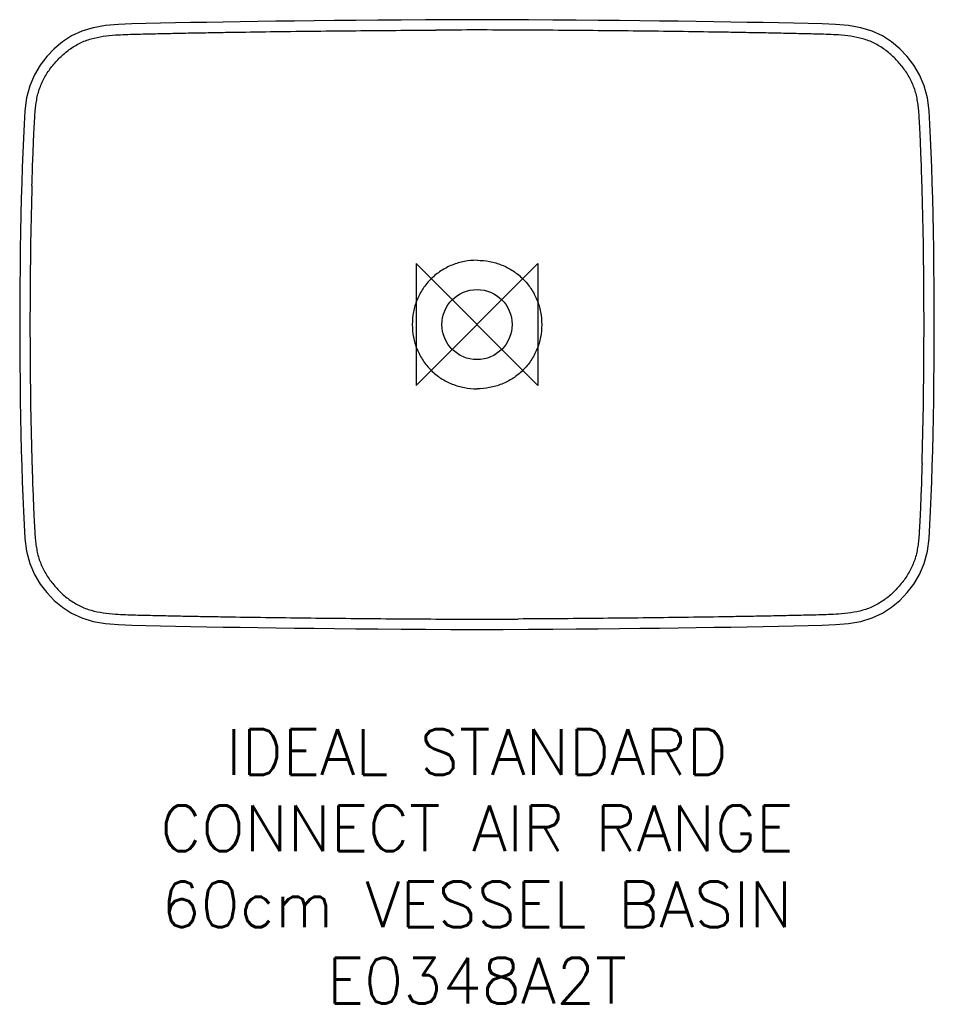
# Model space of a CAD drawing. Header units: millimetres. Extents: x -300 to 300, y -446 to 200.
import ezdxf

# ---------------------------------------------------------------- set-up
doc = ezdxf.new("R2010")
doc.units = ezdxf.units.MM
doc.header["$LTSCALE"] = 54.820741
for name, color, linetype in [('DETAIL', 2, 'CONTINUOUS'), ('ORIGIN', 6, 'CONTINUOUS'), ('Text', 7, 'CONTINUOUS')]:
    doc.layers.add(name, color=color, linetype=linetype)
doc.styles.add('Fastrack', font='simplex.shx')

# ---------------------------------------------------------------- blocks, each defined once
blk = doc.blocks.new('ORIGIN')
at = {"layer": 'ORIGIN'}
blk.add_lwpolyline([(-20, 20), (-20, -20), (20, 20), (20, -20)], close=True, dxfattribs=at)

msp = doc.modelspace()

# ---------------------------------------------------------------- linework, layer by layer
at = {"layer": 'DETAIL', "linetype": 'Continuous'}
for points in [[(0, 200.01), (-17.15, 199.98), (-33.88, 199.9), (-49.82, 199.8), (-65.01, 199.69), (-79.53, 199.56), (-93.44, 199.42), (-106.79, 199.28), (-119.63, 199.13), (-131.98, 198.97), (-143.89, 198.8), (-155.38, 198.63), (-166.49, 198.45), (-177.24, 198.27), (-187.68, 198.08), (-197.83, 197.88), (-207.68, 197.67), (-217.2, 197.46), (-226.38, 197.23), (-235.27, 196.88), (-243.8, 196.13), (-251.87, 194.74), (-259.33, 192.51), (-266.07, 189.34), (-272.03, 185.44), (-277.39, 180.95), (-282.22, 175.89), (-286.57, 170.25), (-290.37, 163.91), (-293.45, 156.72), (-295.49, 148.75), (-296.6, 140.29), (-297.17, 131.45), (-297.59, 122.34), (-297.98, 112.87), (-298.34, 103.07), (-298.67, 92.99), (-298.97, 82.64), (-299.23, 71.96), (-299.46, 60.94), (-299.66, 49.54), (-299.81, 37.72), (-299.92, 25.47), (-299.99, 12.75), (-300.01, 0)], [(300.01, 0), (299.99, 12.75), (299.92, 25.47), (299.81, 37.72), (299.66, 49.54), (299.46, 60.94), (299.23, 71.96), (298.97, 82.64), (298.67, 92.99), (298.34, 103.07), (297.98, 112.87), (297.59, 122.34), (297.17, 131.45), (296.6, 140.29), (295.49, 148.75), (293.45, 156.72), (290.37, 163.91), (286.57, 170.25), (282.22, 175.89), (277.39, 180.95), (272.03, 185.44), (266.07, 189.34), (259.33, 192.51), (251.87, 194.74), (243.8, 196.13), (235.27, 196.88), (226.38, 197.23), (217.2, 197.46), (207.68, 197.67), (197.83, 197.88), (187.68, 198.08), (177.24, 198.27), (166.49, 198.45), (155.38, 198.63), (143.89, 198.8), (131.98, 198.97), (119.63, 199.13), (106.79, 199.28), (93.44, 199.42), (79.53, 199.56), (65.01, 199.69), (49.81, 199.8), (33.88, 199.9), (17.15, 199.98), (0, 200.01)], [(-300.01, 0), (-299.99, -12.74), (-299.92, -25.47), (-299.81, -37.72), (-299.66, -49.54), (-299.46, -60.94), (-299.23, -71.96), (-298.97, -82.63), (-298.67, -92.99), (-298.34, -103.07), (-297.98, -112.87), (-297.59, -122.34), (-297.17, -131.45), (-296.6, -140.29), (-295.49, -148.75), (-293.45, -156.72), (-290.37, -163.91), (-286.57, -170.25), (-282.22, -175.89), (-277.39, -180.94), (-272.03, -185.44), (-266.07, -189.34), (-259.33, -192.51), (-251.87, -194.74), (-243.8, -196.13), (-235.27, -196.88), (-226.38, -197.23), (-217.2, -197.46), (-207.68, -197.67), (-197.83, -197.88), (-187.68, -198.08), (-177.24, -198.27), (-166.49, -198.45), (-155.38, -198.63), (-143.89, -198.8), (-131.98, -198.97), (-119.63, -199.13), (-106.79, -199.28), (-93.44, -199.42), (-79.53, -199.56), (-65.01, -199.69), (-49.82, -199.8), (-33.88, -199.9), (-17.15, -199.98), (0, -200.01)], [(0, -200.01), (17.15, -199.98), (33.88, -199.9), (49.81, -199.8), (65.01, -199.69), (79.53, -199.56), (93.44, -199.42), (106.79, -199.28), (119.63, -199.13), (131.98, -198.97), (143.89, -198.8), (155.38, -198.63), (166.49, -198.45), (177.24, -198.27), (187.68, -198.08), (197.83, -197.88), (207.68, -197.67), (217.2, -197.46), (226.38, -197.23), (235.27, -196.88), (243.8, -196.13), (251.87, -194.74), (259.33, -192.51), (266.07, -189.34), (272.03, -185.44), (277.39, -180.95), (282.22, -175.89), (286.57, -170.25), (290.37, -163.91), (293.45, -156.72), (295.49, -148.75), (296.6, -140.29), (297.17, -131.45), (297.59, -122.34), (297.98, -112.87), (298.34, -103.07), (298.67, -92.99), (298.97, -82.63), (299.23, -71.96), (299.46, -60.94), (299.66, -49.54), (299.81, -37.72), (299.92, -25.47), (299.99, -12.74), (300.01, 0)]]:
    msp.add_lwpolyline(points, dxfattribs=at)
msp.add_circle((0, 0), 23, dxfattribs=at)
for centre, radius, start, end in [((0.96, -5456.1), 5649.36, 90.00975, 90.28317), ((-0.96, -5456.07), 5649.33, 89.71683, 89.99026), ((2620.61, 5.08), 2913.86, 178.30608, 179.73266), ((-2620.61, 5.08), 2913.86, 0.26734, 1.69392), ((3238.64, 0.13), 3531.9, 179.69918, 180.00208), ((-3238.64, 0.13), 3531.9, 359.99792, 0.30082), ((3238.64, -0.13), 3531.9, 179.99791, 180.30082), ((-3238.64, -0.13), 3531.9, 359.69918, 0.00209), ((2620.61, -5.08), 2913.86, 180.26734, 181.69392), ((-2620.61, -5.08), 2913.86, 358.30608, 359.73266), ((0.96, 5456.1), 5649.36, 269.71683, 269.99025), ((-0.96, 5456.07), 5649.33, 270.00974, 270.28317)]:
    msp.add_arc(centre, radius, start, end, dxfattribs=at)
for points, knots in [([(-291.97, 91.21), (-291.89, 93.89), (-291.72, 99.25), (-291.44, 107.3), (-291.13, 115.34), (-290.84, 122.04), (-290.6, 127.4), (-290.35, 132.76), (-290.05, 138.12), (-289.5, 143.46), (-288.91, 147.44), (-288.06, 151.38), (-286.49, 156.52), (-283.62, 162.62), (-279.12, 169.32), (-273.74, 175.34), (-267.6, 180.57), (-261.86, 184.12), (-256.94, 186.26), (-251.83, 187.93), (-245.23, 189.25), (-239.89, 189.79), (-237.22, 189.98)], [0, 0, 0, 0, 0.062506, 0.125012, 0.187518, 0.250023, 0.281276, 0.31253, 0.375036, 0.406292, 0.437554, 0.468813, 0.500076, 0.562544, 0.625031, 0.687524, 0.750011, 0.812479, 0.843742, 0.875003, 0.937495, 1, 1, 1, 1]), ([(-237.22, 189.98), (-235.03, 190.14), (-230.65, 190.36), (-224.09, 190.55), (-217.51, 190.7), (-208.76, 190.88), (-197.81, 191.13), (-184.66, 191.38), (-171.52, 191.62), (-154, 191.9), (-132.1, 192.22), (-105.82, 192.54), (-79.53, 192.81), (-53.25, 193.03), (-35.72, 193.15), (-26.96, 193.19)], [0, 0, 0, 0, 0.031254, 0.062511, 0.093759, 0.125006, 0.187507, 0.250006, 0.312506, 0.375005, 0.500004, 0.625003, 0.750002, 0.875001, 1, 1, 1, 1]), ([(237.22, 189.98), (235.03, 190.14), (230.65, 190.36), (224.09, 190.55), (217.51, 190.7), (208.76, 190.88), (197.81, 191.13), (184.66, 191.38), (171.52, 191.62), (154, 191.9), (132.1, 192.22), (105.82, 192.54), (79.53, 192.81), (53.25, 193.03), (35.72, 193.15), (26.96, 193.19)], [0, 0, 0, 0, 0.031254, 0.062511, 0.093759, 0.125006, 0.187507, 0.250006, 0.312506, 0.375005, 0.500004, 0.625003, 0.750002, 0.875001, 1, 1, 1, 1]), ([(291.97, 91.21), (291.89, 93.89), (291.72, 99.25), (291.44, 107.3), (291.13, 115.34), (290.84, 122.04), (290.6, 127.4), (290.35, 132.76), (290.05, 138.12), (289.5, 143.46), (288.91, 147.44), (288.06, 151.38), (286.49, 156.52), (283.62, 162.62), (279.12, 169.32), (273.74, 175.34), (267.6, 180.57), (261.86, 184.12), (256.94, 186.26), (251.83, 187.93), (245.23, 189.25), (239.89, 189.79), (237.22, 189.98)], [0, 0, 0, 0, 0.062506, 0.125012, 0.187518, 0.250023, 0.281276, 0.31253, 0.375036, 0.406292, 0.437554, 0.468813, 0.500076, 0.562544, 0.625031, 0.687524, 0.750011, 0.812479, 0.843742, 0.875003, 0.937495, 1, 1, 1, 1]), ([(0, 42.18), (-2.77, 42.18), (-8.33, 41.65), (-16.36, 39.31), (-23.78, 35.44), (-29.21, 31.06), (-32.96, 26.96), (-36.28, 22.51), (-39.57, 16.35), (-41.92, 8.33), (-42.45, 2.77), (-42.45, 0)], [0, 0, 0, 0, 0.125028, 0.250029, 0.375007, 0.499973, 0.562531, 0.62509, 0.750046, 0.875014, 1, 1, 1, 1]), ([(0, 42.18), (2.77, 42.18), (8.33, 41.65), (16.36, 39.31), (23.78, 35.44), (29.21, 31.06), (32.96, 26.96), (36.28, 22.51), (39.57, 16.35), (41.92, 8.33), (42.45, 2.77), (42.45, 0)], [0, 0, 0, 0, 0.125031, 0.250032, 0.37501, 0.499975, 0.562533, 0.625092, 0.750047, 0.875015, 1, 1, 1, 1]), ([(-42.45, 0), (-42.45, -2.77), (-41.92, -8.33), (-39.57, -16.35), (-36.28, -22.51), (-32.96, -26.96), (-29.21, -31.06), (-23.78, -35.44), (-16.36, -39.31), (-8.33, -41.65), (-2.77, -42.18), (0, -42.18)], [0, 0, 0, 0, 0.124986, 0.249954, 0.37491, 0.437469, 0.500027, 0.624993, 0.749971, 0.874971, 1, 1, 1, 1]), ([(42.45, 0), (42.45, -2.77), (41.92, -8.33), (39.57, -16.35), (36.28, -22.51), (32.96, -26.96), (29.21, -31.06), (23.78, -35.44), (16.36, -39.31), (8.33, -41.65), (2.77, -42.18), (0, -42.18)], [0, 0, 0, 0, 0.124985, 0.249953, 0.374908, 0.437467, 0.500025, 0.62499, 0.749968, 0.874969, 1, 1, 1, 1]), ([(-291.97, -91.21), (-291.89, -93.89), (-291.72, -99.25), (-291.44, -107.3), (-291.13, -115.34), (-290.84, -122.04), (-290.6, -127.4), (-290.35, -132.76), (-290.05, -138.12), (-289.5, -143.46), (-288.91, -147.44), (-288.06, -151.38), (-286.49, -156.52), (-283.62, -162.62), (-279.12, -169.32), (-273.74, -175.34), (-267.6, -180.57), (-261.86, -184.12), (-256.94, -186.26), (-251.83, -187.93), (-245.23, -189.25), (-239.89, -189.79), (-237.22, -189.98)], [0, 0, 0, 0, 0.062506, 0.125012, 0.187518, 0.250023, 0.281276, 0.31253, 0.375036, 0.406292, 0.437554, 0.468813, 0.500076, 0.562544, 0.625031, 0.687524, 0.750011, 0.812479, 0.843742, 0.875003, 0.937495, 1, 1, 1, 1]), ([(291.97, -91.21), (291.89, -93.89), (291.72, -99.25), (291.44, -107.3), (291.13, -115.34), (290.84, -122.04), (290.6, -127.4), (290.35, -132.76), (290.05, -138.12), (289.5, -143.46), (288.91, -147.44), (288.06, -151.38), (286.49, -156.52), (283.62, -162.62), (279.12, -169.32), (273.74, -175.34), (267.6, -180.57), (261.86, -184.12), (256.94, -186.26), (251.83, -187.93), (245.23, -189.25), (239.89, -189.79), (237.22, -189.98)], [0, 0, 0, 0, 0.062506, 0.125012, 0.187518, 0.250023, 0.281276, 0.31253, 0.375036, 0.406292, 0.437554, 0.468813, 0.500076, 0.562544, 0.625031, 0.687524, 0.750011, 0.812479, 0.843742, 0.875003, 0.937495, 1, 1, 1, 1]), ([(-237.22, -189.98), (-235.03, -190.14), (-230.65, -190.36), (-224.09, -190.55), (-217.51, -190.7), (-208.76, -190.88), (-197.81, -191.13), (-184.66, -191.38), (-171.52, -191.62), (-154, -191.9), (-132.1, -192.22), (-105.82, -192.54), (-79.53, -192.81), (-53.25, -193.03), (-35.72, -193.15), (-26.96, -193.19)], [0, 0, 0, 0, 0.031254, 0.062511, 0.093759, 0.125006, 0.187507, 0.250006, 0.312506, 0.375005, 0.500004, 0.625003, 0.750002, 0.875001, 1, 1, 1, 1]), ([(237.22, -189.98), (235.03, -190.14), (230.65, -190.36), (224.09, -190.55), (217.51, -190.7), (208.76, -190.88), (197.81, -191.13), (184.66, -191.38), (171.52, -191.62), (154, -191.9), (132.1, -192.22), (105.82, -192.54), (79.53, -192.81), (53.25, -193.03), (35.72, -193.15), (26.96, -193.19)], [0, 0, 0, 0, 0.031254, 0.062511, 0.093759, 0.125006, 0.187507, 0.250006, 0.312506, 0.375005, 0.500004, 0.625003, 0.750002, 0.875001, 1, 1, 1, 1])]:
    msp.add_open_spline(points, degree=3, knots=knots, dxfattribs=at)

# ---------------------------------------------------------------- block references
at = {"layer": 'ORIGIN', "xscale": -2, "yscale": 2, "zscale": 2}
msp.add_blockref('ORIGIN', (0, 0), dxfattribs=at)

# ---------------------------------------------------------------- texts
at = {"layer": 'Text', "insert": (-0.13, -265.44), "char_height": 30, "width": 2237.2895, "attachment_point": 2, "style": 'Fastrack'}
msp.add_mtext('IDEAL STANDARD\\PCONNECT AIR RANGE\\P60cm VESSEL BASIN\\PE0348A2T', dxfattribs=at)

doc.saveas('drawing.dxf')
